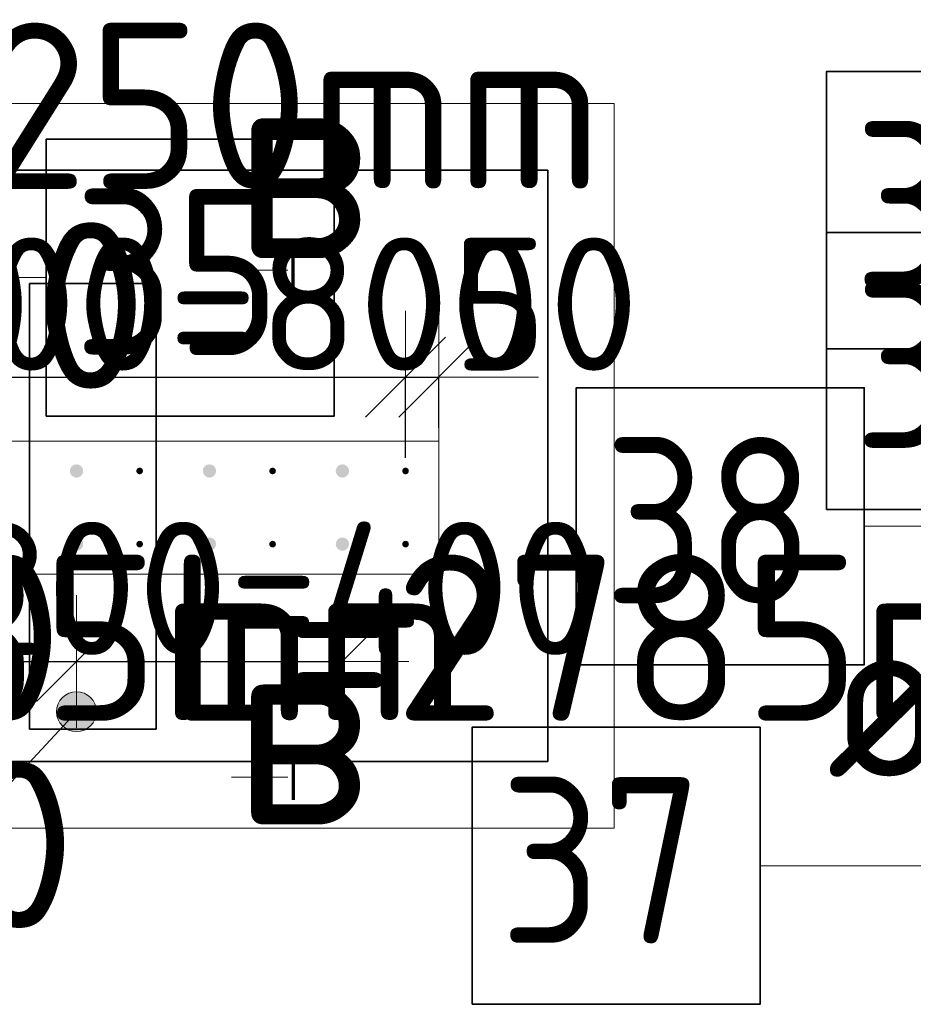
# Model space of a CAD drawing. Header units: millimetres. Extents: x -3725 to 93325, y -74170 to 82591.
# Tile 88 of 140: x 87127 to 88472, y 30654 to 32135. Entities that reach past the tile are written whole.
import ezdxf

# ---------------------------------------------------------------- set-up
doc = ezdxf.new("R2010")
doc.units = ezdxf.units.MM
doc.header["$PDMODE"] = 65
for name, color, linetype, lineweight in [('Standard', 7, 'Continuous', 25), ('Арм.стержн. Выпуски', 180, 'Continuous', 35), ('Колонна (1)', 7, 'Continuous', 35), ('Размерная линия_ общее_1', 7, 'Continuous', 13)]:
    doc.layers.add(name, color=color, linetype=linetype, lineweight=lineweight)
doc.styles.add('ISOCPEUR', font='ISOCPEUR')
doc.dimstyles.new('DIMSTYLE_12', dxfattribs={"dimtxt": 200, "dimasz": 200, "dimexe": 0, "dimexo": 0, "dimgap": 100, "dimtad": 2, "dimdec": 0, "dimrnd": 5, "dimzin": 12, "dimdsep": 46, "dimtxsty": 'ISOCPEUR', "dimblk1": 'ALL_ML_STRICH', "dimblk2": 'ALL_ML_STRICH', "dimsah": 1, "dimcen": 0, "dimclrd": 7, "dimclre": 256, "dimclrt": 7, "dimadec": 0, "dimazin": 0, "dimtfac": 1, "dimtdec": 0, "dimtix": 1, "dimtmove": 2, "dimatfit": 3, "dimfxl": 0, "dimtvp": 1.2, "dimtzin": 0, "dimlwd": 0, "dimlwe": -3, "dimarcsym": 0})
doc.dimstyles.new('DIMSTYLE_13', dxfattribs={"dimtxt": 200, "dimasz": 200, "dimexe": 0, "dimexo": 0, "dimgap": 100, "dimtad": 2, "dimdec": 0, "dimrnd": 5, "dimzin": 12, "dimdsep": 46, "dimtxsty": 'ISOCPEUR', "dimblk1": 'ALL_ML_STRICH', "dimblk2": 'ALL_ML_STRICH', "dimsah": 1, "dimcen": 0, "dimclrd": 7, "dimclre": 256, "dimclrt": 7, "dimadec": 0, "dimazin": 0, "dimtfac": 1, "dimtdec": 0, "dimtix": 1, "dimtmove": 2, "dimatfit": 3, "dimfxl": 0, "dimtzin": 0, "dimlwd": 0, "dimlwe": -3, "dimarcsym": 0})

# ---------------------------------------------------------------- blocks, each defined once
blk = doc.blocks.new('ALL_ML_STRICH')
at = {"color": 0, "linetype": 'ByBlock', "lineweight": -2}
for p, q in [((0, -0.5), (0, 0.5)), ((-0.3, -0.3), (0.3, 0.3)), ((-1, 0), (0.5, 0))]:
    blk.add_line(p, q, dxfattribs=at)
blk = doc.blocks.new('*D713')
at = {"layer": 'DEFPOINTS', "color": 7, "linetype": 'Continuous', "lineweight": 13, "transparency": 33554687}
for p in [(86502.7, 31195.4), (87212.7, 31186.9), (86502.7, 31169.9)]:
    blk.add_point(p, dxfattribs=at)
at = {"layer": 'Размерная линия_ общее_1', "color": 253, "linetype": 'Continuous', "lineweight": -2, "true_color": 0xa0a0a0, "transparency": 33554687}
for p, q in [((86502.7, 31175.4), (86502.7, 31169.9)), ((87212.7, 31169.9), (87212.7, 31169.9))]:
    blk.add_line(p, q, dxfattribs=at)
at = {"layer": 'Размерная линия_ общее_1', "color": 7, "linetype": 'Continuous', "lineweight": -2, "transparency": 33554687}
blk.add_line((86502.7, 31169.9), (87212.7, 31169.9), dxfattribs=at)
at = {"layer": 'Размерная линия_ общее_1', "color": 7, "linetype": 'Continuous', "lineweight": 13, "transparency": 33554687, "xscale": 200, "yscale": 200, "zscale": 200, "rotation": 180}
blk.add_blockref('ALL_ML_STRICH', (86502.7, 31169.9), dxfattribs=at)
at = {"layer": 'Размерная линия_ общее_1', "color": 7, "linetype": 'Continuous', "lineweight": 13, "transparency": 33554687, "xscale": 200, "yscale": 200, "zscale": 200}
blk.add_blockref('ALL_ML_STRICH', (87212.7, 31169.9), dxfattribs=at)
at = {"layer": 'Размерная линия_ общее_1', "color": 7, "linetype": 'Continuous', "lineweight": 13, "transparency": 33554687, "insert": (86887.7, 31279.9), "char_height": 200, "width": 600, "attachment_point": 5, "style": 'ISOCPEUR'}
blk.add_mtext('\\A1;{710}', dxfattribs=at)
blk = doc.blocks.new('*D714')
at = {"layer": 'DEFPOINTS', "color": 7, "linetype": 'Continuous', "lineweight": 13, "transparency": 33554687}
for p in [(87212.7, 31186.9), (87612.7, 31178.4), (87212.7, 31169.9)]:
    blk.add_point(p, dxfattribs=at)
at = {"layer": 'Размерная линия_ общее_1', "color": 253, "linetype": 'Continuous', "lineweight": -2, "true_color": 0xa0a0a0, "transparency": 33554687}
for p, q in [((87212.7, 31169.9), (87212.7, 31169.9)), ((87612.7, 31169.9), (87612.7, 31169.9))]:
    blk.add_line(p, q, dxfattribs=at)
at = {"layer": 'Размерная линия_ общее_1', "color": 7, "linetype": 'Continuous', "lineweight": -2, "transparency": 33554687}
blk.add_line((87212.7, 31169.9), (87612.7, 31169.9), dxfattribs=at)
at = {"layer": 'Размерная линия_ общее_1', "color": 7, "linetype": 'Continuous', "lineweight": 13, "transparency": 33554687, "xscale": 200, "yscale": 200, "zscale": 200, "rotation": 180}
blk.add_blockref('ALL_ML_STRICH', (87212.7, 31169.9), dxfattribs=at)
at = {"layer": 'Размерная линия_ общее_1', "color": 7, "linetype": 'Continuous', "lineweight": 13, "transparency": 33554687, "xscale": 200, "yscale": 200, "zscale": 200}
blk.add_blockref('ALL_ML_STRICH', (87612.7, 31169.9), dxfattribs=at)
at = {"layer": 'Размерная линия_ общее_1', "color": 7, "linetype": 'Continuous', "lineweight": 13, "transparency": 33554687, "insert": (86782.7, 31379.9), "char_height": 200, "width": 10, "attachment_point": 1, "line_spacing_factor": 0.60241, "style": 'ISOCPEUR'}
blk.add_mtext('2х200=400', dxfattribs=at)
blk = doc.blocks.new('*D720')
at = {"layer": 'DEFPOINTS', "color": 7, "linetype": 'Continuous', "lineweight": 13, "transparency": 33554687}
for p in [(86807.7, 31597.5), (86807.7, 31456.4), (86907.7, 31456.4)]:
    blk.add_point(p, dxfattribs=at)
at = {"layer": 'Размерная линия_ общее_1', "color": 253, "linetype": 'Continuous', "lineweight": -2, "true_color": 0xa0a0a0, "transparency": 33554687}
for p, q in [((86807.7, 31476.4), (86807.7, 31597.5)), ((86907.7, 31476.4), (86907.7, 31597.5))]:
    blk.add_line(p, q, dxfattribs=at)
at = {"layer": 'Размерная линия_ общее_1', "color": 7, "linetype": 'Continuous', "lineweight": -2, "transparency": 33554687}
blk.add_line((86807.7, 31597.5), (86907.7, 31597.5), dxfattribs=at)
at = {"layer": 'Размерная линия_ общее_1', "color": 7, "linetype": 'Continuous', "lineweight": 13, "transparency": 33554687, "xscale": 200, "yscale": 200, "zscale": 200, "rotation": 180}
blk.add_blockref('ALL_ML_STRICH', (86807.7, 31597.5), dxfattribs=at)
at = {"layer": 'Размерная линия_ общее_1', "color": 7, "linetype": 'Continuous', "lineweight": 13, "transparency": 33554687, "xscale": 200, "yscale": 200, "zscale": 200}
blk.add_blockref('ALL_ML_STRICH', (86907.7, 31597.5), dxfattribs=at)
at = {"layer": 'Размерная линия_ общее_1', "color": 7, "linetype": 'Continuous', "lineweight": 13, "transparency": 33554687, "insert": (86887.7, 31707.5), "char_height": 200, "width": 600, "attachment_point": 5, "style": 'ISOCPEUR'}
blk.add_mtext('\\A1;{100}', dxfattribs=at)
blk = doc.blocks.new('*D721')
at = {"layer": 'DEFPOINTS', "color": 7, "linetype": 'Continuous', "lineweight": 13, "transparency": 33554687}
for p in [(86907.7, 31597.5), (86907.7, 31456.4), (87707.7, 31456.4)]:
    blk.add_point(p, dxfattribs=at)
at = {"layer": 'Размерная линия_ общее_1', "color": 253, "linetype": 'Continuous', "lineweight": -2, "true_color": 0xa0a0a0, "transparency": 33554687}
for p, q in [((86907.7, 31476.4), (86907.7, 31597.5)), ((87707.7, 31476.4), (87707.7, 31597.5))]:
    blk.add_line(p, q, dxfattribs=at)
at = {"layer": 'Размерная линия_ общее_1', "color": 7, "linetype": 'Continuous', "lineweight": -2, "transparency": 33554687}
blk.add_line((86907.7, 31597.5), (87707.7, 31597.5), dxfattribs=at)
at = {"layer": 'Размерная линия_ общее_1', "color": 7, "linetype": 'Continuous', "lineweight": 13, "transparency": 33554687, "xscale": 200, "yscale": 200, "zscale": 200, "rotation": 180}
blk.add_blockref('ALL_ML_STRICH', (86907.7, 31597.5), dxfattribs=at)
at = {"layer": 'Размерная линия_ общее_1', "color": 7, "linetype": 'Continuous', "lineweight": 13, "transparency": 33554687, "xscale": 200, "yscale": 200, "zscale": 200}
blk.add_blockref('ALL_ML_STRICH', (87707.7, 31597.5), dxfattribs=at)
at = {"layer": 'Размерная линия_ общее_1', "color": 7, "linetype": 'Continuous', "lineweight": 13, "transparency": 33554687, "insert": (86677.7, 31807.5), "char_height": 200, "width": 10, "attachment_point": 1, "line_spacing_factor": 0.60241, "style": 'ISOCPEUR'}
blk.add_mtext('4х200=800', dxfattribs=at)
blk = doc.blocks.new('*D722')
at = {"layer": 'DEFPOINTS', "color": 7, "linetype": 'Continuous', "lineweight": 13, "transparency": 33554687}
for p in [(87707.7, 31597.5), (87757.7, 31501.4), (87707.7, 31456.4)]:
    blk.add_point(p, dxfattribs=at)
at = {"layer": 'Размерная линия_ общее_1', "color": 253, "linetype": 'Continuous', "lineweight": -2, "true_color": 0xa0a0a0, "transparency": 33554687}
for p, q in [((87707.7, 31476.4), (87707.7, 31597.5)), ((87757.7, 31521.4), (87757.7, 31597.5))]:
    blk.add_line(p, q, dxfattribs=at)
at = {"layer": 'Размерная линия_ общее_1', "color": 7, "linetype": 'Continuous', "lineweight": -2, "transparency": 33554687}
blk.add_line((87707.7, 31597.5), (87757.7, 31597.5), dxfattribs=at)
at = {"layer": 'Размерная линия_ общее_1', "color": 7, "linetype": 'Continuous', "lineweight": 13, "transparency": 33554687, "xscale": 200, "yscale": 200, "zscale": 200}
blk.add_blockref('ALL_ML_STRICH', (87757.7, 31597.5), dxfattribs=at)
at = {"layer": 'Размерная линия_ общее_1', "color": 7, "linetype": 'Continuous', "lineweight": 13, "transparency": 33554687, "xscale": 200, "yscale": 200, "zscale": 200, "rotation": 180}
blk.add_blockref('ALL_ML_STRICH', (87707.7, 31597.5), dxfattribs=at)
at = {"layer": 'Размерная линия_ общее_1', "color": 7, "linetype": 'Continuous', "lineweight": 13, "transparency": 33554687, "insert": (87918.2, 31707.4), "char_height": 200, "width": 400, "attachment_point": 5, "style": 'ISOCPEUR'}
blk.add_mtext('\\A1;{50}', dxfattribs=at)
blk = doc.blocks.new('ЭЛЕМЕНТ_УЗОРА_10')
at = {"layer": 'Арм.стержн. Выпуски', "linetype": 'Continuous', "lineweight": 13, "transparency": 33554687}
for points in [[(87183.6, 31101), (87234.7, 31074), (87190.8, 31114.9)], [(87190.8, 31114.9), (87241.8, 31087.8), (87204.1, 31123)], [(87190.8, 31114.9), (87234.7, 31074), (87241.8, 31087.8)], [(87204.1, 31123), (87241.3, 31103.1), (87219.3, 31123.5)], [(87204.1, 31123), (87241.8, 31087.8), (87241.3, 31103.1)], [(87219.3, 31123.5), (87241.3, 31103.1), (87233.2, 31116.4)], [(87184.2, 31085.8), (87221.4, 31065.9), (87183.6, 31101)], [(87183.6, 31101), (87221.4, 31065.9), (87234.7, 31074)], [(87206.1, 31065.3), (87184.2, 31085.8), (87192.3, 31072.5)], [(87184.2, 31085.8), (87206.1, 31065.3), (87221.4, 31065.9)]]:
    blk.add_hatch(color=7, dxfattribs=at).paths.add_polyline_path(points)
at = {"layer": 'Арм.стержн. Выпуски', "color": 7, "linetype": 'Continuous', "lineweight": 13, "transparency": 33554687}
for p, q in [((87190.8, 31114.9), (87190.8, 31114.9)), ((87233.2, 31116.4), (87233.2, 31116.4)), ((87076, 30947.5), (87212.7, 31094.4)), ((87192.3, 31072.5), (87192.3, 31072.5)), ((87234.7, 31074), (87234.7, 31074))]:
    blk.add_line(p, q, dxfattribs=at)
blk.add_circle((87212.7, 31094.4), 30, dxfattribs=at)

msp = doc.modelspace()

# ---------------------------------------------------------------- hatches: boundary and pattern name
at = {"layer": 'Арм.стержн. Выпуски', "linetype": 'Continuous', "lineweight": 35, "transparency": 33554687}
for color, points in [(7, [(87222.7, 31456.4), (87222, 31460.3), (87219.8, 31463.5), (87216.6, 31465.7), (87212.7, 31466.4), (87208.9, 31465.7), (87205.7, 31463.5), (87203.5, 31460.3), (87202.7, 31456.4), (87203.5, 31452.6), (87205.7, 31449.4), (87208.9, 31447.2), (87212.7, 31446.4), (87216.6, 31447.2), (87219.8, 31449.4), (87222, 31452.6)]), (4, [(87312.7, 31456.4), (87312.4, 31458.4), (87311.3, 31460), (87309.7, 31461.1), (87307.7, 31461.4), (87305.8, 31461.1), (87304.2, 31460), (87303.1, 31458.4), (87302.7, 31456.4), (87303.1, 31454.5), (87304.2, 31452.9), (87305.8, 31451.8), (87307.7, 31451.4), (87309.7, 31451.8), (87311.3, 31452.9), (87312.4, 31454.5)]), (7, [(87422.7, 31456.4), (87422, 31460.3), (87419.8, 31463.5), (87416.6, 31465.7), (87412.7, 31466.4), (87408.9, 31465.7), (87405.7, 31463.5), (87403.5, 31460.3), (87402.7, 31456.4), (87403.5, 31452.6), (87405.7, 31449.4), (87408.9, 31447.2), (87412.7, 31446.4), (87416.6, 31447.2), (87419.8, 31449.4), (87422, 31452.6)]), (4, [(87512.7, 31456.4), (87512.4, 31458.4), (87511.3, 31460), (87509.7, 31461.1), (87507.7, 31461.4), (87505.8, 31461.1), (87504.2, 31460), (87503.1, 31458.4), (87502.7, 31456.4), (87503.1, 31454.5), (87504.2, 31452.9), (87505.8, 31451.8), (87507.7, 31451.4), (87509.7, 31451.8), (87511.3, 31452.9), (87512.4, 31454.5)]), (7, [(87622.7, 31456.4), (87622, 31460.3), (87619.8, 31463.5), (87616.6, 31465.7), (87612.7, 31466.4), (87608.9, 31465.7), (87605.7, 31463.5), (87603.5, 31460.3), (87602.7, 31456.4), (87603.5, 31452.6), (87605.7, 31449.4), (87608.9, 31447.2), (87612.7, 31446.4), (87616.6, 31447.2), (87619.8, 31449.4), (87622, 31452.6)]), (4, [(87712.7, 31456.4), (87712.4, 31458.4), (87711.3, 31460), (87709.7, 31461.1), (87707.7, 31461.4), (87705.8, 31461.1), (87704.2, 31460), (87703.1, 31458.4), (87702.7, 31456.4), (87703.1, 31454.5), (87704.2, 31452.9), (87705.8, 31451.8), (87707.7, 31451.4), (87709.7, 31451.8), (87711.3, 31452.9), (87712.4, 31454.5)]), (7, [(87222.7, 31346.4), (87222, 31350.3), (87219.8, 31353.5), (87216.6, 31355.7), (87212.7, 31356.4), (87208.9, 31355.7), (87205.7, 31353.5), (87203.5, 31350.3), (87202.7, 31346.4), (87203.5, 31342.6), (87205.7, 31339.4), (87208.9, 31337.2), (87212.7, 31336.4), (87216.6, 31337.2), (87219.8, 31339.4), (87222, 31342.6)]), (4, [(87312.7, 31346.4), (87312.4, 31348.4), (87311.3, 31350), (87309.7, 31351.1), (87307.7, 31351.4), (87305.8, 31351.1), (87304.2, 31350), (87303.1, 31348.4), (87302.7, 31346.4), (87303.1, 31344.5), (87304.2, 31342.9), (87305.8, 31341.8), (87307.7, 31341.4), (87309.7, 31341.8), (87311.3, 31342.9), (87312.4, 31344.5)]), (7, [(87422.7, 31346.4), (87422, 31350.3), (87419.8, 31353.5), (87416.6, 31355.7), (87412.7, 31356.4), (87408.9, 31355.7), (87405.7, 31353.5), (87403.5, 31350.3), (87402.7, 31346.4), (87403.5, 31342.6), (87405.7, 31339.4), (87408.9, 31337.2), (87412.7, 31336.4), (87416.6, 31337.2), (87419.8, 31339.4), (87422, 31342.6)]), (4, [(87512.7, 31346.4), (87512.4, 31348.4), (87511.3, 31350), (87509.7, 31351.1), (87507.7, 31351.4), (87505.8, 31351.1), (87504.2, 31350), (87503.1, 31348.4), (87502.7, 31346.4), (87503.1, 31344.5), (87504.2, 31342.9), (87505.8, 31341.8), (87507.7, 31341.4), (87509.7, 31341.8), (87511.3, 31342.9), (87512.4, 31344.5)]), (7, [(87622.7, 31346.4), (87622, 31350.3), (87619.8, 31353.5), (87616.6, 31355.7), (87612.7, 31356.4), (87608.9, 31355.7), (87605.7, 31353.5), (87603.5, 31350.3), (87602.7, 31346.4), (87603.5, 31342.6), (87605.7, 31339.4), (87608.9, 31337.2), (87612.7, 31336.4), (87616.6, 31337.2), (87619.8, 31339.4), (87622, 31342.6)]), (4, [(87712.7, 31346.4), (87712.4, 31348.4), (87711.3, 31350), (87709.7, 31351.1), (87707.7, 31351.4), (87705.8, 31351.1), (87704.2, 31350), (87703.1, 31348.4), (87702.7, 31346.4), (87703.1, 31344.5), (87704.2, 31342.9), (87705.8, 31341.8), (87707.7, 31341.4), (87709.7, 31341.8), (87711.3, 31342.9), (87712.4, 31344.5)])]:
    msp.add_hatch(color=color, dxfattribs=at).paths.add_polyline_path(points)

# ---------------------------------------------------------------- linework, layer by layer
at = {"layer": 'Standard', "color": 52, "linetype": 'Continuous', "lineweight": 13, "transparency": 33554687}
for p, q in [((85418.8, 31909), (87921.6, 31909)), ((87921.6, 31909), (85418.8, 31909)), ((87921.6, 31909), (87921.6, 31019.3)), ((87921.6, 31909), (87921.6, 31019.3)), ((87141.8, 31738.3), (87332.4, 31738.3)), ((87141.8, 31738.3), (87332.4, 31738.3)), ((87141.8, 31068.3), (87141.8, 31738.3)), ((87141.8, 31738.3), (87141.8, 31068.3)), ((87332.4, 31738.3), (87332.4, 31068.3)), ((87332.4, 31068.3), (87332.4, 31738.3)), ((87332.4, 31068.3), (87141.8, 31068.3)), ((87332.4, 31068.3), (87141.8, 31068.3)), ((85418.8, 31019.3), (87921.6, 31019.3)), ((87921.6, 31019.3), (85418.8, 31019.3))]:
    msp.add_line(p, q, dxfattribs=at)
at = {"layer": 'Standard', "color": 52, "linetype": 'Continuous', "lineweight": 35, "transparency": 33554687}
for p, q in [((85418.8, 31909), (87921.6, 31909)), ((87921.6, 31909), (85418.8, 31909)), ((87921.6, 31909), (87921.6, 31019.3)), ((87921.6, 31909), (87921.6, 31019.3)), ((87141.8, 31738.3), (87332.4, 31738.3)), ((87141.8, 31738.3), (87332.4, 31738.3)), ((87141.8, 31068.3), (87141.8, 31738.3)), ((87141.8, 31738.3), (87141.8, 31068.3)), ((87332.4, 31738.3), (87332.4, 31068.3)), ((87332.4, 31068.3), (87332.4, 31738.3)), ((87332.4, 31068.3), (87141.8, 31068.3)), ((87332.4, 31068.3), (87141.8, 31068.3)), ((85418.8, 31019.3), (87921.6, 31019.3)), ((87921.6, 31019.3), (85418.8, 31019.3))]:
    msp.add_line(p, q, dxfattribs=at)
at = {"layer": 'Standard', "color": 7, "linetype": 'Continuous', "lineweight": 70, "transparency": 33554687}
for p, q in [((87538.5, 31712.1), (87538.5, 31792.5)), ((87538.5, 31042.1), (87538.5, 30961.7))]:
    msp.add_line(p, q, dxfattribs=at)
at = {"layer": 'Standard', "color": 7, "linetype": 'Continuous', "lineweight": 13, "transparency": 33554687}
for p, q in [((87530.5, 31758.3), (87445.7, 31758.3)), ((87530.5, 30996), (87445.7, 30996))]:
    msp.add_line(p, q, dxfattribs=at)
msp.add_lwpolyline([(85318.8, 30919.3), (88021.6, 30919.3), (88021.6, 32009), (85318.8, 32009), (85318.8, 30919.3)], dxfattribs=at)
at = {"layer": 'Арм.стержн. Выпуски', "color": 7, "linetype": 'Continuous', "lineweight": 13, "transparency": 33554687}
for p, q in [((86697.1, 31747.4), (87167.1, 31747.4)), ((88397.9, 31373.4), (88912.9, 31373.4)), ((88241.2, 30862.7), (88736.2, 30862.7))]:
    msp.add_line(p, q, dxfattribs=at)
at = {"layer": 'Арм.стержн. Выпуски', "color": 7, "linetype": 'Continuous', "lineweight": 35, "transparency": 33554687}
for points in [[(88340.9, 31640.3), (88774.2, 31640.3), (88774.2, 32057), (88340.9, 32057), (88340.9, 31640.3)], [(87167.1, 31539), (87600.5, 31539), (87600.5, 31955.7), (87167.1, 31955.7), (87167.1, 31539)], [(88340.9, 31398.7), (88774.2, 31398.7), (88774.2, 31815.3), (88340.9, 31815.3), (88340.9, 31398.7)], [(87964.6, 31165.1), (88397.9, 31165.1), (88397.9, 31581.7), (87964.6, 31581.7), (87964.6, 31165.1)], [(87807.9, 30654.3), (88241.2, 30654.3), (88241.2, 31071), (87807.9, 31071), (87807.9, 30654.3)]]:
    msp.add_lwpolyline(points, dxfattribs=at)
at = {"layer": 'Колонна (1)', "color": 7, "lineweight": 18, "transparency": 33554687}
for p, q in [((85957.7, 31501.4), (87757.7, 31501.4)), ((87757.7, 31501.4), (87757.7, 31301.4)), ((87757.7, 31301.4), (85957.7, 31301.4))]:
    msp.add_line(p, q, dxfattribs=at)
at = {"layer": 'Колонна (1)', "color": 7, "linetype": 'Continuous', "lineweight": 18, "transparency": 33554687}
for p, q in [((85957.7, 31501.4), (87757.7, 31501.4)), ((87757.7, 31501.4), (87757.7, 31301.4)), ((87757.7, 31301.4), (85957.7, 31301.4))]:
    msp.add_line(p, q, dxfattribs=at)

# ---------------------------------------------------------------- block references
at = {"layer": 'Арм.стержн. Выпуски', "color": 7, "linetype": 'Continuous', "lineweight": 13, "transparency": 33554687}
msp.add_blockref('ЭЛЕМЕНТ_УЗОРА_10', (0, 0), dxfattribs=at)

# ---------------------------------------------------------------- texts
at = {"layer": 'Standard', "color": 7, "linetype": 'Continuous', "lineweight": 13, "transparency": 33554687, "char_height": 300, "width": 326.667, "attachment_point": 7, "style": 'ISOCPEUR'}
for insert in [(87446.7, 31776.5), (87446.4, 30924.9)]:
    msp.add_mtext('\\A1;{\\fISOCPEUR|i0|b0;\\H300.000000;\\W1.000000;\\C7;в}\\P', dxfattribs=dict(at, insert=insert))
at = {"layer": 'Standard', "color": 7, "linetype": 'Continuous', "lineweight": 25, "transparency": 33554687, "char_height": 250, "width": 942.857, "attachment_point": 5, "style": 'ISOCPEUR'}
for insert in [(86917.8, 31705.4), (86810.1, 30894.1)]:
    msp.add_mtext('\\A1;{\\fISOCPEUR|i0|b0;\\H250.000000;\\W1.000000;\\C7;ш.200}\\P', dxfattribs=dict(at, insert=insert))
at = {"layer": 'Арм.стержн. Выпуски', "color": 7, "linetype": 'Continuous', "lineweight": 25, "transparency": 33554687, "char_height": 250, "attachment_point": 7, "style": 'ISOCPEUR'}
for s, insert, width in [('\\W0.94;ø10 L=1250mm ', (86007.1, 31880.7), 2391.341), ('\\W0.87;36', (88382.6, 31732), 459.01), ('\\W0.87;35', (87208.8, 31630.7), 459.01), ('\\W0.87;35', (88382.6, 31490.3), 459.01), ('\\W0.87;38', (88006.2, 31256.7), 459.01), ('\\W0.98;ø20 L=2785mm ', (85606, 31080.8), 2496.203), ('\\W0.98;ø20 L=2785mm ', (86661, 31080.8), 2496.203), ('\\W0.94;ø16 L=1970mm ', (88341.2, 30996), 2391.341), ('\\W0.87;37', (87849.6, 30746), 459.01)]:
    msp.add_mtext(s, dxfattribs=dict(at, insert=insert, width=width))

# ---------------------------------------------------------------- dimensions: what is measured, and where the dimension line sits
at = {"layer": 'Размерная линия_ общее_1', "color": 7, "linetype": 'Continuous', "lineweight": 13, "transparency": 33554687}
for base, p1, p2, dimstyle, picture, middle in [((86907.7, 31597.5), (86807.7, 31476.4), (86907.7, 31476.4), 'DIMSTYLE_12', '*D720', (86887.7, 31707.5)), ((87757.7, 31597.5), (87707.7, 31476.4), (87757.7, 31521.4), 'DIMSTYLE_12', '*D722', (87918.2, 31707.4)), ((87212.7, 31169.9), (86502.7, 31175.4), (87212.7, 31169.9), 'DIMSTYLE_13', '*D713', (86887.7, 31279.9))]:
    dim = msp.add_linear_dim(base=base, p1=p1, p2=p2, dimstyle=dimstyle, override={"dimpost": '<>', "dimclrd": 7, "dimclre": 253, "dimclrt": 7, "dimlwd": 0, "dimlwe": 65533}, dxfattribs=at)
    dim.commit()
    dim.dimension.update_dxf_attribs({"geometry": picture, "text_midpoint": middle, "dimtype": 160})
for base, p1, p2, text, dimstyle, picture, middle in [((87707.7, 31597.5), (86907.7, 31476.4), (87707.7, 31476.4), '4х200=800', 'DIMSTYLE_13', '*D721', (87307.7, 31697.5)), ((87612.7, 31169.9), (87212.7, 31169.9), (87612.7, 31169.9), '2х200=400', 'DIMSTYLE_12', '*D714', (87412.7, 31509.9))]:
    dim = msp.add_linear_dim(base=base, p1=p1, p2=p2, text=text, dimstyle=dimstyle, override={"dimpost": '<>', "dimclrd": 7, "dimclre": 253, "dimclrt": 7, "dimlwd": 0, "dimlwe": 65533}, dxfattribs=at)
    dim.commit()
    dim.dimension.update_dxf_attribs({"geometry": picture, "text_midpoint": middle, "dimtype": 160})

doc.saveas('drawing.dxf')
